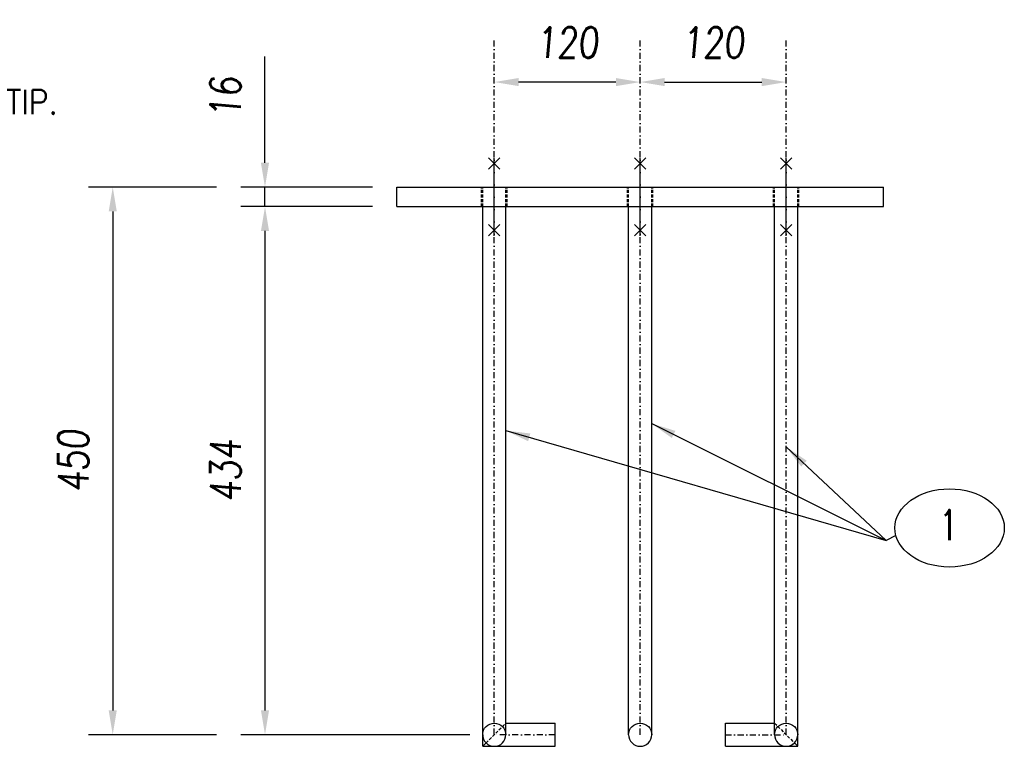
# Model space of a CAD drawing. Extents: x 238371 to 273404, y 87275 to 132019.
# Tile 5 of 10: x 266764 to 267573, y 93856 to 94453. Entities that reach past the tile are written whole.
import ezdxf
from ezdxf.enums import TextEntityAlignment as Align

# ---------------------------------------------------------------- set-up
doc = ezdxf.new("R2010")
doc.units = 0
doc.header["$LTSCALE"] = 10
doc.header["$MEASUREMENT"] = 0
doc.linetypes.add('DASHDOT', pattern=[1, 0.5, -0.25, 0, -0.25])
doc.linetypes.add('HIDDEN', pattern=[0.375, 0.25, -0.125])
doc.layers.get('0').update_dxf_attribs({"linetype": 'CONTINUOUS'})
doc.layers.get('Defpoints').update_dxf_attribs({"linetype": 'CONTINUOUS'})
for name, color, linetype in [('A', 2, 'DASHDOT'), ('COTAS', 7, 'CONTINUOUS'), ('FORIR', 4, 'CONTINUOUS'), ('G', 3, 'CONTINUOUS'), ('G-SIMBOLO', 4, 'CONTINUOUS'), ('POS_BOX', 6, 'CONTINUOUS'), ('TR', 6, 'HIDDEN'), ('TXT1', 7, 'CONTINUOUS')]:
    doc.layers.add(name, color=color, linetype=linetype)
doc.layers.add('T04', color=4, linetype='CONTINUOUS', lineweight=25)
doc.styles.add('engeaço', font='romans.shx', dxfattribs={"width": 0.9})
doc.styles.add('PADRAO MTL', font='txt.shx', dxfattribs={"width": 0.8, "oblique": 5})
doc.styles.add('POS', font='ROMANS', dxfattribs={"width": 0.7})
doc.styles.get("Standard").update_dxf_attribs({"font": 'txt.shx', "width": 0.7, "oblique": 5})
doc.dimstyles.new('1-10', dxfattribs={"dimscale": 10, "dimtxt": 2.5, "dimasz": 2, "dimexe": 2, "dimexo": 2, "dimgap": 2, "dimtad": 1, "dimdec": 0, "dimdsep": 46, "dimtxsty": 'PADRAO MTL', "dimcen": 3, "dimclrd": 1, "dimclre": 1, "dimclrt": 7, "dimadec": 0, "dimazin": 0, "dimtfac": 1, "dimtdec": 0, "dimtmove": 0, "dimatfit": 3, "dimfxl": 1, "dimtfill": 1, "dimtolj": 1, "dimarcsym": 0})
doc.dimstyles.new('1-50', dxfattribs={"dimscale": 50, "dimtxt": 2.5, "dimasz": 2, "dimexe": 2, "dimexo": 2, "dimgap": 2, "dimtad": 1, "dimdec": 0, "dimdsep": 46, "dimtxsty": 'PADRAO MTL', "dimcen": 3, "dimclrd": 1, "dimclre": 1, "dimclrt": 7, "dimadec": 0, "dimazin": 0, "dimtfac": 1, "dimtdec": 0, "dimtmove": 0, "dimatfit": 3, "dimfxl": 1, "dimtfill": 1, "dimtolj": 1, "dimarcsym": 0})

# ---------------------------------------------------------------- blocks, each defined once
blk = doc.blocks.new('p8_pro')
at = {"layer": 'POS_BOX'}
blk.add_line((0.786, 0.404), (0, 0), dxfattribs=at)
blk.add_ellipse((5.203, 1.021), major_axis=(-4.5, 0), ratio=0.714286, dxfattribs=at)
at = {"color": 8, "style": 'POS', "oblique": 7, "width": 0.7}
blk.add_attdef('POS_PEZ', text='', height=2.5, dxfattribs=at).set_placement((5.121, 0.009), align=Align.CENTER)
at = {"style": 'POS', "width": 0.7, "flags": 1}
for tag, p in [('QTA_PEZ', (0, -0.906)), ('MAR_PEZ', (0, -0.478)), ('SUN_LIS', (0, -1.807)), ('PUN_LIS', (0, -1.379)), ('COD_PEZ', (0, -2.684)), ('MCL_PEZ', (0, -2.256)), ('DIM_PRO', (0, -3.156))]:
    blk.add_attdef(tag, p, '', height=0.28, dxfattribs=at)
blk = doc.blocks.new('MS')
at = {"color": 6}
for p, q in [((-4.65, 22.79), (4.65, 32.1)), ((-4.65, 32.1), (4.65, 22.79)), ((-4.65, -22.79), (4.65, -32.1)), ((-4.65, -32.1), (4.65, -22.79))]:
    blk.add_line(p, q, dxfattribs=at)
at = {"color": 3}
blk.add_line((0, -32.1), (0, 32.1), dxfattribs=at)
at = {"flags": 1}
for tag, p, height in [('DIAM', (0, 0), 8.01), ('TOLE', (1.27, -9.73), 5.26), ('AVAN', (1.27, -18.16), 5.26), ('DIET', (1.27, -24.59), 5.26)]:
    blk.add_attdef(tag, p, '', height=height, dxfattribs=at)
blk = doc.blocks.new('3D_INFOM')
blk.add_point((0, 0))
at = {"layer": 'FORIR', "flags": 1}
blk.add_attdef('MARK', (7.552, -4.31), '', height=5.259, dxfattribs=at)
blk = doc.blocks.new('Solda1')
at = {"layer": 'G-SIMBOLO', "color": 7}
for p, q in [((12.269, 0), (13.966, 1.697)), ((0, 0), (12.269, 0)), ((5.682, -2.613), (8.715, 0)), ((5.682, 0), (5.682, -2.613)), ((12.269, 0), (13.966, -1.697))]:
    blk.add_line(p, q, dxfattribs=at)
at = {"layer": 'T04', "style": 'engeaço', "width": 0.9}
for tag, p in [('TÍP.', (14.002, -1.022)), ('5', (3.238, -3.162))]:
    blk.add_attdef(tag, p, '', height=2, dxfattribs=at)
blk = doc.blocks.new('*D32')
at = {"layer": 'Defpoints', "color": 0, "transparency": 16777216}
for p in [(267274.12, 94401.73), (267394.12, 94401.73), (267394.12, 94401.73)]:
    blk.add_point(p, dxfattribs=at)
at = {"layer": 'TXT1', "color": 1, "lineweight": -2, "transparency": 16777216}
blk.add_line((267294.12, 94401.73), (267374.12, 94401.73), dxfattribs=at)
at = {"layer": 'TXT1', "color": 1, "transparency": 16777216}
for points in [[(267294.12, 94405.06), (267294.12, 94398.4), (267274.12, 94401.73)], [(267374.12, 94405.06), (267374.12, 94398.4), (267394.12, 94401.73)]]:
    blk.add_solid(points, dxfattribs=at)
at = {"layer": 'TXT1', "color": 7, "transparency": 16777216, "insert": (267334.12, 94434.23), "char_height": 25, "attachment_point": 5, "style": 'PADRAO MTL', "bg_fill": 3, "box_fill_scale": 1.25, "bg_fill_color": 256, "bg_fill_true_color": 13158600, "bg_fill_transparency": 0}
blk.add_mtext('\\A1;120', dxfattribs=at)
blk = doc.blocks.new('*D33')
at = {"layer": 'Defpoints', "color": 0, "transparency": 16777216}
for p in [(267154.12, 94401.73), (267154.12, 94401.73), (267274.12, 94401.73)]:
    blk.add_point(p, dxfattribs=at)
at = {"layer": 'TXT1', "color": 1, "lineweight": -2, "transparency": 16777216}
blk.add_line((267254.12, 94401.73), (267174.12, 94401.73), dxfattribs=at)
at = {"layer": 'TXT1', "color": 1, "transparency": 16777216}
for points in [[(267174.12, 94405.06), (267174.12, 94398.4), (267154.12, 94401.73)], [(267254.12, 94405.06), (267254.12, 94398.4), (267274.12, 94401.73)]]:
    blk.add_solid(points, dxfattribs=at)
at = {"layer": 'TXT1', "color": 7, "transparency": 16777216, "insert": (267214.12, 94434.23), "char_height": 25, "attachment_point": 5, "style": 'PADRAO MTL', "bg_fill": 3, "box_fill_scale": 1.25, "bg_fill_color": 256, "bg_fill_true_color": 13158600, "bg_fill_transparency": 0}
blk.add_mtext('\\A1;120', dxfattribs=at)
blk = doc.blocks.new('*D34')
at = {"layer": 'COTAS', "color": 1, "lineweight": -2, "transparency": 16777216}
for p, q in [((266965.61, 94335.36), (266965.61, 94422.76)), ((267054.12, 94315.36), (266945.61, 94315.36)), ((266965.61, 94299.36), (266965.61, 94315.36)), ((267054.12, 94299.36), (266945.61, 94299.36)), ((266965.61, 94279.36), (266965.61, 94259.36))]:
    blk.add_line(p, q, dxfattribs=at)
at = {"layer": 'COTAS', "color": 1, "transparency": 16777216}
for points in [[(266962.27, 94335.36), (266968.94, 94335.36), (266965.61, 94315.36)], [(266962.27, 94279.36), (266968.94, 94279.36), (266965.61, 94299.36)]]:
    blk.add_solid(points, dxfattribs=at)
at = {"layer": 'Defpoints', "color": 0, "transparency": 16777216}
for p in [(266965.61, 94315.36), (267074.12, 94315.36), (267074.12, 94299.36)]:
    blk.add_point(p, dxfattribs=at)
at = {"layer": 'COTAS', "color": 7, "transparency": 16777216, "insert": (266933.11, 94389.06), "char_height": 25, "attachment_point": 5, "rotation": 90, "style": 'PADRAO MTL', "bg_fill": 3, "box_fill_scale": 1.25, "bg_fill_color": 256, "bg_fill_true_color": 13158600, "bg_fill_transparency": 0}
blk.add_mtext('\\A1;16', dxfattribs=at)
blk = doc.blocks.new('*D35')
at = {"layer": 'COTAS', "color": 1, "lineweight": -2, "transparency": 16777216}
for p, q in [((267054.12, 94299.36), (266945.61, 94299.36)), ((266965.61, 94279.36), (266965.61, 93885.36)), ((267134.12, 93865.36), (266945.61, 93865.36))]:
    blk.add_line(p, q, dxfattribs=at)
at = {"layer": 'COTAS', "color": 1, "transparency": 16777216}
for points in [[(266962.27, 94279.36), (266968.94, 94279.36), (266965.61, 94299.36)], [(266962.27, 93885.36), (266968.94, 93885.36), (266965.61, 93865.36)]]:
    blk.add_solid(points, dxfattribs=at)
at = {"layer": 'Defpoints', "color": 0, "transparency": 16777216}
for p in [(267074.12, 94299.36), (266965.61, 93865.36), (267154.12, 93865.36)]:
    blk.add_point(p, dxfattribs=at)
at = {"layer": 'COTAS', "color": 7, "transparency": 16777216, "insert": (266933.11, 94082.36), "char_height": 25, "attachment_point": 5, "rotation": 90, "style": 'PADRAO MTL', "bg_fill": 3, "box_fill_scale": 1.25, "bg_fill_color": 256, "bg_fill_true_color": 13158600, "bg_fill_transparency": 0}
blk.add_mtext('\\A1;434', dxfattribs=at)
blk = doc.blocks.new('*D36')
at = {"layer": 'COTAS', "color": 1, "lineweight": -2, "transparency": 16777216}
for p, q in [((266925.61, 94315.36), (266820.42, 94315.36)), ((266840.42, 94295.36), (266840.42, 93885.36)), ((266925.61, 93865.36), (266820.42, 93865.36))]:
    blk.add_line(p, q, dxfattribs=at)
at = {"layer": 'COTAS', "color": 1, "transparency": 16777216}
for points in [[(266837.09, 94295.36), (266843.75, 94295.36), (266840.42, 94315.36)], [(266837.09, 93885.36), (266843.75, 93885.36), (266840.42, 93865.36)]]:
    blk.add_solid(points, dxfattribs=at)
at = {"layer": 'Defpoints', "color": 0, "transparency": 16777216}
for p in [(266945.61, 94315.36), (266840.42, 93865.36), (266945.61, 93865.36)]:
    blk.add_point(p, dxfattribs=at)
at = {"layer": 'COTAS', "color": 7, "transparency": 16777216, "insert": (266807.92, 94090.36), "char_height": 25, "attachment_point": 5, "rotation": 90, "style": 'PADRAO MTL', "bg_fill": 3, "box_fill_scale": 1.25, "bg_fill_color": 256, "bg_fill_true_color": 13158600, "bg_fill_transparency": 0}
blk.add_mtext('\\A1;450', dxfattribs=at)

msp = doc.modelspace()

# ---------------------------------------------------------------- linework, layer by layer
at = {"layer": 'A'}
msp.add_line((267274.12, 93865.36), (267274.12, 94436.29), dxfattribs=at)
for points in [[(267204.12, 93865.36), (267154.12, 93865.36), (267154.12, 94436.29)], [(267344.12, 93865.36), (267394.12, 93865.36), (267394.12, 94436.29)]]:
    msp.add_lwpolyline(points, dxfattribs=at)
msp.add_point((267399.42, 93857.44), dxfattribs=at)
at = {"layer": 'G'}
for p, q in [((267074.12, 94299.36), (267074.12, 94315.36)), ((267074.12, 94315.36), (267474.12, 94315.36)), ((267474.12, 94299.36), (267474.12, 94315.36)), ((267074.12, 94299.36), (267474.12, 94299.36)), ((267144.6, 93855.84), (267144.6, 94299.36)), ((267163.65, 93865.36), (267163.65, 94299.36)), ((267264.6, 93865.36), (267264.6, 94299.36)), ((267283.65, 93865.36), (267283.65, 94299.36)), ((267384.6, 93865.36), (267384.6, 94299.36)), ((267403.65, 93855.84), (267403.65, 94299.36)), ((267163.65, 93874.89), (267204.12, 93874.89)), ((267204.12, 93855.84), (267204.12, 93874.89)), ((267344.12, 93855.84), (267344.12, 93874.89)), ((267344.12, 93874.89), (267384.6, 93874.89)), ((267144.6, 93865.36), (267144.78, 93863.5)), ((267144.78, 93863.5), (267145.32, 93861.72)), ((267145.32, 93861.72), (267146.2, 93860.07)), ((267162.04, 93860.07), (267162.92, 93861.72)), ((267162.92, 93861.72), (267163.47, 93863.5)), ((267163.47, 93863.5), (267163.65, 93865.36)), ((267264.6, 93865.36), (267264.78, 93863.5)), ((267264.78, 93863.5), (267265.32, 93861.72)), ((267265.32, 93861.72), (267266.2, 93860.07)), ((267282.04, 93860.07), (267282.92, 93861.72)), ((267282.92, 93861.72), (267283.47, 93863.5)), ((267283.47, 93863.5), (267283.65, 93865.36)), ((267384.6, 93865.36), (267384.78, 93863.5)), ((267384.78, 93863.5), (267385.32, 93861.72)), ((267385.32, 93861.72), (267386.2, 93860.07)), ((267402.04, 93860.07), (267402.92, 93861.72)), ((267402.92, 93861.72), (267403.47, 93863.5)), ((267403.47, 93863.5), (267403.65, 93865.36)), ((267144.6, 93855.84), (267147.39, 93858.63)), ((267144.6, 93855.84), (267204.12, 93855.84)), ((267146.2, 93860.07), (267147.39, 93858.63)), ((267147.39, 93858.63), (267148.83, 93857.44)), ((267147.39, 93858.63), (267147.39, 93858.63)), ((267148.83, 93857.44), (267150.48, 93856.56)), ((267150.48, 93856.56), (267152.27, 93856.02)), ((267152.27, 93856.02), (267154.12, 93855.84)), ((267154.12, 93855.84), (267155.98, 93856.02)), ((267155.98, 93856.02), (267157.77, 93856.56)), ((267157.77, 93856.56), (267159.42, 93857.44)), ((267159.42, 93857.44), (267160.86, 93858.63)), ((267160.86, 93858.63), (267162.04, 93860.07)), ((267266.2, 93860.07), (267267.39, 93858.63)), ((267267.39, 93858.63), (267268.83, 93857.44)), ((267268.83, 93857.44), (267270.48, 93856.56)), ((267270.48, 93856.56), (267272.27, 93856.02)), ((267272.27, 93856.02), (267274.12, 93855.84)), ((267274.12, 93855.84), (267275.98, 93856.02)), ((267275.98, 93856.02), (267277.77, 93856.56)), ((267277.77, 93856.56), (267279.42, 93857.44)), ((267279.42, 93857.44), (267280.86, 93858.63)), ((267280.86, 93858.63), (267282.04, 93860.07)), ((267344.12, 93855.84), (267394.12, 93855.84)), ((267386.2, 93860.07), (267387.39, 93858.63)), ((267387.39, 93858.63), (267388.83, 93857.44)), ((267388.83, 93857.44), (267390.48, 93856.56)), ((267390.48, 93856.56), (267392.27, 93856.02)), ((267392.27, 93856.02), (267394.12, 93855.84)), ((267394.12, 93855.84), (267395.98, 93856.02)), ((267394.12, 93855.84), (267403.65, 93855.84)), ((267395.98, 93856.02), (267397.77, 93856.56)), ((267397.77, 93856.56), (267399.42, 93857.44)), ((267399.42, 93857.44), (267400.86, 93858.63)), ((267400.86, 93858.63), (267402.04, 93860.07)), ((267400.86, 93858.63), (267403.65, 93855.84))]:
    msp.add_line(p, q, dxfattribs=at)
msp.add_point((267399.42, 93857.44), dxfattribs=at)
at = {"layer": 'TR'}
for p, q in [((267143.62, 94299.36), (267143.62, 94315.36)), ((267144.6, 94299.36), (267144.6, 94315.36)), ((267163.65, 94299.36), (267163.65, 94315.36)), ((267164.62, 94299.36), (267164.62, 94315.36)), ((267263.62, 94299.36), (267263.62, 94315.36)), ((267264.6, 94299.36), (267264.6, 94315.36)), ((267283.65, 94299.36), (267283.65, 94315.36)), ((267284.62, 94299.36), (267284.62, 94315.36)), ((267383.62, 94299.36), (267383.62, 94315.36)), ((267384.6, 94299.36), (267384.6, 94315.36)), ((267403.65, 94299.36), (267403.65, 94315.36)), ((267404.62, 94299.36), (267404.62, 94315.36)), ((267145.32, 93869.01), (267146.2, 93870.65)), ((267146.2, 93870.65), (267147.39, 93872.1)), ((267147.39, 93858.63), (267163.65, 93874.89)), ((267147.39, 93872.1), (267148.83, 93873.28)), ((267148.83, 93873.28), (267150.48, 93874.16)), ((267150.48, 93874.16), (267152.27, 93874.7)), ((267152.27, 93874.7), (267154.12, 93874.89)), ((267154.12, 93874.89), (267155.98, 93874.7)), ((267155.98, 93874.7), (267157.77, 93874.16)), ((267157.77, 93874.16), (267159.42, 93873.28)), ((267159.42, 93873.28), (267160.86, 93872.1)), ((267160.86, 93872.1), (267162.04, 93870.65)), ((267162.04, 93870.65), (267162.92, 93869.01)), ((267163.65, 93874.89), (267163.65, 93874.89)), ((267265.32, 93869.01), (267266.2, 93870.65)), ((267266.2, 93870.65), (267267.39, 93872.1)), ((267267.39, 93872.1), (267268.83, 93873.28)), ((267268.83, 93873.28), (267270.48, 93874.16)), ((267270.48, 93874.16), (267272.27, 93874.7)), ((267272.27, 93874.7), (267274.12, 93874.89)), ((267274.12, 93874.89), (267275.98, 93874.7)), ((267275.98, 93874.7), (267277.77, 93874.16)), ((267277.77, 93874.16), (267279.42, 93873.28)), ((267279.42, 93873.28), (267280.86, 93872.1)), ((267280.86, 93872.1), (267282.04, 93870.65)), ((267282.04, 93870.65), (267282.92, 93869.01)), ((267384.6, 93874.89), (267400.86, 93858.63)), ((267385.32, 93869.01), (267386.2, 93870.65)), ((267386.2, 93870.65), (267387.39, 93872.1)), ((267387.39, 93872.1), (267388.83, 93873.28)), ((267388.83, 93873.28), (267390.48, 93874.16)), ((267390.48, 93874.16), (267392.27, 93874.7)), ((267392.27, 93874.7), (267394.12, 93874.89)), ((267394.12, 93874.89), (267395.98, 93874.7)), ((267395.98, 93874.7), (267397.77, 93874.16)), ((267397.77, 93874.16), (267399.42, 93873.28)), ((267399.42, 93873.28), (267400.86, 93872.1)), ((267400.86, 93872.1), (267402.04, 93870.65)), ((267402.04, 93870.65), (267402.92, 93869.01)), ((267144.6, 93865.36), (267144.78, 93867.22)), ((267144.6, 93865.36), (267144.6, 93865.36)), ((267144.78, 93867.22), (267145.32, 93869.01)), ((267144.78, 93863.5), (267144.78, 93863.5)), ((267145.32, 93861.72), (267145.32, 93861.72)), ((267162.92, 93869.01), (267163.47, 93867.22)), ((267162.92, 93861.72), (267162.92, 93861.72)), ((267163.47, 93867.22), (267163.65, 93865.36)), ((267163.47, 93863.5), (267163.47, 93863.5)), ((267163.65, 93865.36), (267163.65, 93865.36)), ((267163.65, 93865.36), (267163.65, 93865.36)), ((267264.6, 93865.36), (267264.78, 93867.22)), ((267264.6, 93865.36), (267264.6, 93865.36)), ((267264.78, 93867.22), (267265.32, 93869.01)), ((267264.78, 93863.5), (267264.78, 93863.5)), ((267265.32, 93861.72), (267265.32, 93861.72)), ((267282.92, 93869.01), (267283.47, 93867.22)), ((267282.92, 93861.72), (267282.92, 93861.72)), ((267283.47, 93867.22), (267283.65, 93865.36)), ((267283.47, 93863.5), (267283.47, 93863.5)), ((267283.65, 93865.36), (267283.65, 93865.36)), ((267384.6, 93865.36), (267384.78, 93867.22)), ((267384.6, 93865.36), (267384.6, 93865.36)), ((267384.78, 93867.22), (267385.32, 93869.01)), ((267384.78, 93863.5), (267384.78, 93863.5)), ((267385.32, 93861.72), (267385.32, 93861.72)), ((267402.92, 93869.01), (267403.47, 93867.22)), ((267402.92, 93861.72), (267402.92, 93861.72)), ((267403.47, 93867.22), (267403.65, 93865.36)), ((267403.47, 93863.5), (267403.47, 93863.5)), ((267403.65, 93865.36), (267403.65, 93865.36)), ((267146.2, 93860.07), (267146.2, 93860.07)), ((267147.39, 93858.63), (267147.39, 93858.63)), ((267148.83, 93857.44), (267148.83, 93857.44)), ((267150.48, 93856.56), (267150.48, 93856.56)), ((267152.27, 93856.02), (267152.27, 93856.02)), ((267155.98, 93856.02), (267155.98, 93856.02)), ((267157.77, 93856.56), (267157.77, 93856.56)), ((267159.42, 93857.44), (267159.42, 93857.44)), ((267160.86, 93858.63), (267160.86, 93858.63)), ((267162.04, 93860.07), (267162.04, 93860.07)), ((267266.2, 93860.07), (267266.2, 93860.07)), ((267267.39, 93858.63), (267267.39, 93858.63)), ((267268.83, 93857.44), (267268.83, 93857.44)), ((267270.48, 93856.56), (267270.48, 93856.56)), ((267272.27, 93856.02), (267272.27, 93856.02)), ((267275.98, 93856.02), (267275.98, 93856.02)), ((267277.77, 93856.56), (267277.77, 93856.56)), ((267279.42, 93857.44), (267279.42, 93857.44)), ((267280.86, 93858.63), (267280.86, 93858.63)), ((267282.04, 93860.07), (267282.04, 93860.07)), ((267386.2, 93860.07), (267386.2, 93860.07)), ((267387.39, 93858.63), (267387.39, 93858.63)), ((267388.83, 93857.44), (267388.83, 93857.44)), ((267390.48, 93856.56), (267390.48, 93856.56)), ((267392.27, 93856.02), (267392.27, 93856.02)), ((267394.12, 93855.84), (267394.12, 93855.84)), ((267395.98, 93856.02), (267395.98, 93856.02)), ((267397.77, 93856.56), (267397.77, 93856.56)), ((267399.42, 93857.44), (267399.42, 93857.44)), ((267400.86, 93858.63), (267400.86, 93858.63)), ((267402.04, 93860.07), (267402.04, 93860.07))]:
    msp.add_line(p, q, dxfattribs=at)
msp.add_point((267399.42, 93857.44), dxfattribs=at)

# ---------------------------------------------------------------- block references
for p in [(267154.12, 94307.36), (267274.12, 94307.36), (267394.12, 94307.36)]:
    msp.add_blockref('MS', p)
at = {"xscale": 10, "yscale": 10, "zscale": 10}
msp.add_blockref('3D_INFOM', (267274.12, 94307.36), dxfattribs=at)
ref = msp.add_blockref('p8_pro', (267476.46, 94025.06), dxfattribs=dict(xscale=10, yscale=10, zscale=10))
ref.add_attrib('POS_PEZ', '1', dxfattribs={"color": 8, "height": 25, "style": 'POS', "width": 0.7}).set_placement((267527.67, 94025.15), align=Align.CENTER)
at = {"layer": 'COTAS', "xscale": 10, "yscale": 10, "zscale": 10}
msp.add_blockref('Solda1', (266612.88, 94385.52), dxfattribs=at).add_auto_attribs({'TÍP.': 'TIP.', '5': '5'})

# ---------------------------------------------------------------- leaders
at = {"layer": 'COTAS'}
for points in [[(267283.65, 94121.06), (267476.46, 94025.06)], [(267163.65, 94115.3), (267476.46, 94025.06)]]:
    msp.add_leader(points, dimstyle='1-10', override={"dimgap": 2, "dimtad": 0}, dxfattribs=at)
at = {"layer": 'TXT1'}
msp.add_leader([(267394.12, 94101.83), (267476.46, 94025.06)], dimstyle='1-50', override={"dimscale": 10}, dxfattribs=at)

# ---------------------------------------------------------------- next in the draw order: dimensions: what is measured, and where the dimension line sits
at = {"layer": 'COTAS'}
dim = msp.add_linear_dim(base=(266965.61, 94315.36), p1=(267074.12, 94299.36), p2=(267074.12, 94315.36), angle=90, dimstyle='1-10', dxfattribs=at)
dim.commit()
dim.dimension.update_dxf_attribs({"geometry": '*D34', "text_midpoint": (266933.11, 94389.06)})
at = {"layer": 'TXT1'}
dim = msp.add_linear_dim(base=(267394.12, 94401.73), p1=(267274.12, 94401.73), p2=(267394.12, 94401.73), dimstyle='1-10', dxfattribs=at)
dim.commit()
dim.dimension.update_dxf_attribs({"geometry": '*D32', "text_midpoint": (267334.12, 94434.23)})

# ---------------------------------------------------------------- next in the draw order: dimensions: what is measured, and where the dimension line sits
at = {"layer": 'COTAS'}
dim = msp.add_linear_dim(base=(266965.61, 93865.36), p1=(267074.12, 94299.36), p2=(267154.12, 93865.36), angle=90, dimstyle='1-10', dxfattribs=at)
dim.commit()
dim.dimension.update_dxf_attribs({"geometry": '*D35', "text_midpoint": (266933.11, 94082.36)})
at = {"layer": 'TXT1'}
dim = msp.add_linear_dim(base=(267154.12, 94401.73), p1=(267274.12, 94401.73), p2=(267154.12, 94401.73), dimstyle='1-10', override={"dimtmove": 1}, dxfattribs=at)
dim.commit()
dim.dimension.update_dxf_attribs({"geometry": '*D33', "text_midpoint": (267214.12, 94434.23)})

# ---------------------------------------------------------------- next in the draw order: dimensions: what is measured, and where the dimension line sits
at = {"layer": 'COTAS'}
dim = msp.add_linear_dim(base=(266840.42, 93865.36), p1=(266945.61, 94315.36), p2=(266945.61, 93865.36), angle=90, dimstyle='1-10', dxfattribs=at)
dim.commit()
dim.dimension.update_dxf_attribs({"geometry": '*D36', "text_midpoint": (266807.92, 94090.36)})

doc.saveas('drawing.dxf')
